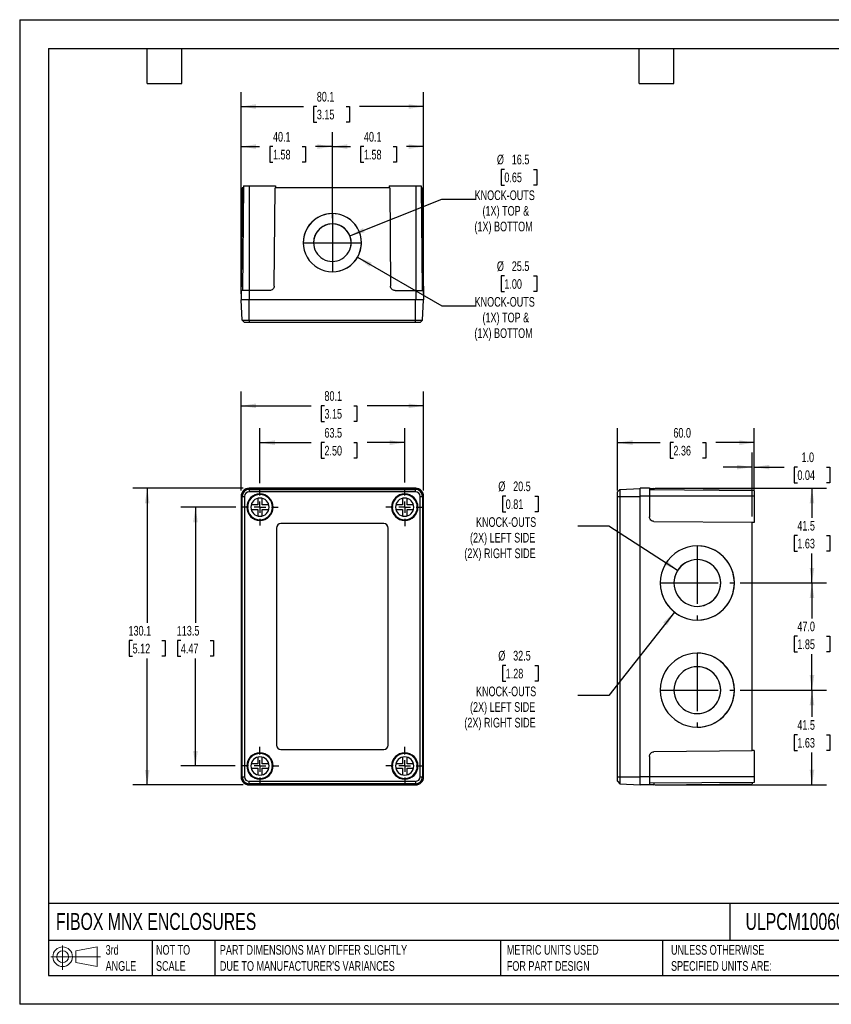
# Model space of a CAD drawing. Header units: millimetres. Extents: x 0 to 559, y 0 to 432.
# Tile 1 of 3: x 0 to 356, y 0 to 432. Entities that reach past the tile are written whole.
import ezdxf

# ---------------------------------------------------------------- set-up
doc = ezdxf.new("R2010")
doc.units = ezdxf.units.MM
doc.header["$LTSCALE"] = 2
doc.linetypes.add('CENTERX2', pattern=[20.32, 12.7, -2.54, 2.54, -2.54])
doc.layers.add('CENTER', color=40, linetype='CENTERX2')
doc.layers.add('DIMENSIONS', color=140, linetype='Continuous', lineweight=25)
doc.layers.add('TEXT', color=140, linetype='Continuous', lineweight=25)
doc.styles.add('SLDTEXTSTYLE0', font='TXT', dxfattribs={"width": 0.7})
doc.dimstyles.new('SLDDIMSTYLE0', dxfattribs={"dimtxt": 4.316016, "dimasz": 6.604, "dimexe": 0, "dimexo": 0.0625, "dimgap": 1.079004, "dimtad": 0, "dimtih": 1, "dimtoh": 1, "dimdec": 1, "dimrnd": 1e-09, "dimzin": 12, "dimdsep": 46, "dimtxsty": 'SLDTEXTSTYLE0', "dimsah": 1, "dimcen": 0.09, "dimadec": 0, "dimazin": 3, "dimtfac": 1, "dimtdec": 1, "dimtofl": 0, "dimtmove": 0, "dimatfit": 3, "dimfxl": 0, "dimfrac": 2, "dimtolj": 1, "dimtzin": 12, "dimarcsym": 0})
doc.dimstyles.new('SLDDIMSTYLE1', dxfattribs={"dimtxt": 4.316016, "dimasz": 6.604, "dimexe": 0, "dimexo": 0.0625, "dimgap": 1.079004, "dimtad": 0, "dimtih": 1, "dimtoh": 1, "dimdec": 1, "dimrnd": 1e-09, "dimzin": 4, "dimdsep": 46, "dimtxsty": 'SLDTEXTSTYLE0', "dimsah": 1, "dimcen": 0.09, "dimadec": 0, "dimazin": 1, "dimtfac": 1, "dimtdec": 1, "dimtofl": 0, "dimtmove": 0, "dimatfit": 3, "dimfxl": 0, "dimfrac": 2, "dimtolj": 1, "dimtzin": 12, "dimarcsym": 0})
doc.dimstyles.new('SLDDIMSTYLE2', dxfattribs={"dimtxt": 4.316016, "dimasz": 6.604, "dimexe": 0, "dimexo": 0.0625, "dimgap": 1.079004, "dimtad": 0, "dimtih": 1, "dimtoh": 1, "dimdec": 1, "dimrnd": 1e-09, "dimzin": 4, "dimdsep": 46, "dimtxsty": 'SLDTEXTSTYLE0', "dimsah": 1, "dimcen": 0.09, "dimadec": 0, "dimazin": 1, "dimtfac": 1, "dimtdec": 1, "dimtmove": 0, "dimatfit": 0, "dimfxl": 0, "dimfrac": 2, "dimtolj": 1, "dimtzin": 12, "dimarcsym": 0})
doc.dimstyles.new('SLDDIMSTYLE3', dxfattribs={"dimtxt": 4.316016, "dimasz": 6.604, "dimexe": 0, "dimexo": 0.0625, "dimgap": 1.079004, "dimtad": 0, "dimtih": 1, "dimtoh": 1, "dimdec": 1, "dimrnd": 1e-09, "dimzin": 12, "dimdsep": 46, "dimtxsty": 'SLDTEXTSTYLE0', "dimsah": 1, "dimcen": 0, "dimadec": 0, "dimazin": 3, "dimtfac": 1, "dimtdec": 1, "dimtofl": 0, "dimtmove": 0, "dimatfit": 3, "dimfxl": 0, "dimfrac": 2, "dimtolj": 1, "dimtzin": 12, "dimarcsym": 0})

# ---------------------------------------------------------------- blocks, each defined once
blk = doc.blocks.new('Block11')
at = {"color": 7, "linetype": 'Continuous', "lineweight": 18}
for p, q in [((5.18, 10.62), (5.18, 0)), ((10.96, 8.33), (20.35, 10.06)), ((20.35, 10.06), (20.35, 1.46)), ((0, 5.76), (21.75, 5.76)), ((10.96, 3.19), (10.96, 8.33)), ((10.96, 3.19), (20.35, 1.46))]:
    blk.add_line(p, q, dxfattribs=at)
for radius in [4.3, 2.57]:
    blk.add_circle((5.18, 5.76), radius, dxfattribs=at)
blk = doc.blocks.new('Block12')
at = {"color": 7, "linetype": 'Continuous'}
blk.add_blockref('Block11', (0, 0), dxfattribs=at)
blk = doc.blocks.new('_D')
at = {"layer": 'DIMENSIONS'}
for p, q in [((105.42, 228.6), (105.42, 252.67)), ((168.92, 228.9), (168.92, 252.67)), ((105.42, 246.32), (127.85, 246.32)), ((133.7, 246.32), (132.25, 246.32)), ((132.25, 246.32), (132.25, 239.46)), ((146.53, 246.32), (147.98, 246.32)), ((147.98, 246.32), (147.98, 239.46)), ((168.92, 246.32), (152.38, 246.32)), ((132.25, 239.46), (133.7, 239.46)), ((147.98, 239.46), (146.53, 239.46))]:
    blk.add_line(p, q, dxfattribs=at)
for points in [[(105.42, 246.32), (112.03, 245.31), (112.03, 247.34)], [(168.92, 246.32), (162.32, 247.34), (162.32, 245.31)]]:
    blk.add_solid(points, dxfattribs=at)
at = {"layer": 'DIMENSIONS', "char_height": 4.233, "attachment_point": 1, "style": 'SLDTEXTSTYLE0'}
for s, insert in [('63.5', (133.7, 252.75)), ('2.50', (133.7, 244.92))]:
    blk.add_mtext(s, dxfattribs=dict(at, insert=insert))
blk = doc.blocks.new('_D_1')
at = {"layer": 'DIMENSIONS'}
for p, q in [((94.84, 218.02), (70.77, 218.02)), ((77.12, 218.02), (77.12, 167.35)), ((70.71, 159.52), (69.26, 159.52)), ((69.26, 159.52), (69.26, 152.66)), ((83.54, 159.52), (84.98, 159.52)), ((84.98, 159.52), (84.98, 152.66)), ((69.26, 152.66), (70.71, 152.66)), ((77.12, 104.52), (77.12, 151.7)), ((84.98, 152.66), (83.54, 152.66)), ((94.54, 104.52), (70.77, 104.52))]:
    blk.add_line(p, q, dxfattribs=at)
for points in [[(77.12, 218.02), (76.11, 211.42), (78.14, 211.42)], [(77.12, 104.52), (78.14, 111.13), (76.11, 111.13)]]:
    blk.add_solid(points, dxfattribs=at)
at = {"layer": 'DIMENSIONS', "char_height": 4.233, "attachment_point": 1, "style": 'SLDTEXTSTYLE0'}
for s, insert in [('113.5', (68.91, 165.95)), ('4.47', (70.71, 158.12))]:
    blk.add_mtext(s, dxfattribs=dict(at, insert=insert))
blk = doc.blocks.new('_D_2')
at = {"layer": 'DIMENSIONS'}
for p, q in [((97.12, 225.36), (97.12, 268.81)), ((177.22, 225.36), (177.22, 268.81)), ((97.12, 262.46), (127.85, 262.46)), ((133.7, 262.46), (132.25, 262.46)), ((132.25, 262.46), (132.25, 255.6)), ((146.53, 262.46), (147.98, 262.46)), ((147.98, 262.46), (147.98, 255.6)), ((177.22, 262.46), (152.38, 262.46)), ((132.25, 255.6), (133.7, 255.6)), ((147.98, 255.6), (146.53, 255.6))]:
    blk.add_line(p, q, dxfattribs=at)
for points in [[(97.12, 262.46), (103.73, 261.45), (103.73, 263.48)], [(177.22, 262.46), (170.62, 263.48), (170.62, 261.45)]]:
    blk.add_solid(points, dxfattribs=at)
at = {"layer": 'DIMENSIONS', "char_height": 4.233, "attachment_point": 1, "style": 'SLDTEXTSTYLE0'}
for s, insert in [('80.1', (133.7, 268.89)), ('3.15', (133.7, 261.06))]:
    blk.add_mtext(s, dxfattribs=dict(at, insert=insert))
blk = doc.blocks.new('_D_3')
at = {"layer": 'DIMENSIONS'}
for p, q in [((98.08, 226.32), (49.61, 226.32)), ((55.96, 226.32), (55.96, 167.35)), ((49.54, 159.52), (48.09, 159.52)), ((48.09, 159.52), (48.09, 152.66)), ((62.37, 159.52), (63.82, 159.52)), ((63.82, 159.52), (63.82, 152.66)), ((48.09, 152.66), (49.54, 152.66)), ((55.96, 96.22), (55.96, 151.7)), ((63.82, 152.66), (62.37, 152.66)), ((98.08, 96.22), (49.61, 96.22))]:
    blk.add_line(p, q, dxfattribs=at)
for points in [[(55.96, 226.32), (54.94, 219.72), (56.97, 219.72)], [(55.96, 96.22), (56.97, 102.83), (54.94, 102.83)]]:
    blk.add_solid(points, dxfattribs=at)
at = {"layer": 'DIMENSIONS', "char_height": 4.233, "attachment_point": 1, "style": 'SLDTEXTSTYLE0'}
for s, insert in [('130.1', (47.75, 165.95)), ('5.12', (49.54, 158.12))]:
    blk.add_mtext(s, dxfattribs=dict(at, insert=insert))
blk = doc.blocks.new('SW_CENTERMARKSYMBOL_0')
at = {"layer": 'CENTER', "color": 0}
for p, q in [((0, 5.08), (0, 8.04)), ((-5.08, 0), (-8.04, 0)), ((0, 0), (-2.54, 0)), ((0, 0), (0, 2.54)), ((0, 0), (0, -2.54)), ((0, 0), (2.54, 0)), ((5.08, 0), (8.04, 0)), ((0, -5.08), (0, -8.04))]:
    blk.add_line(p, q, dxfattribs=at)
blk = doc.blocks.new('SW_CENTERMARKSYMBOL_1')
at = {"layer": 'CENTER', "color": 0}
for p, q in [((0, 5.08), (0, 8.34)), ((-5.08, 0), (-8.34, 0)), ((0, 0), (-2.54, 0)), ((0, 0), (0, 2.54)), ((0, 0), (0, -2.54)), ((0, 0), (2.54, 0)), ((5.08, 0), (8.34, 0)), ((0, -5.08), (0, -8.34))]:
    blk.add_line(p, q, dxfattribs=at)
blk = doc.blocks.new('SW_CENTERMARKSYMBOL_2')
at = {"layer": 'CENTER', "color": 0}
for p, q in [((0, 5.08), (0, 8.34)), ((-5.08, 0), (-8.34, 0)), ((0, 0), (-2.54, 0)), ((0, 0), (0, 2.54)), ((0, 0), (0, -2.54)), ((0, 0), (2.54, 0)), ((5.08, 0), (8.34, 0)), ((0, -5.08), (0, -8.34))]:
    blk.add_line(p, q, dxfattribs=at)
blk = doc.blocks.new('SW_CENTERMARKSYMBOL_3')
at = {"layer": 'CENTER', "color": 0}
for p, q in [((0, 5.08), (0, 8.34)), ((-5.08, 0), (-8.34, 0)), ((0, 0), (-2.54, 0)), ((0, 0), (0, 2.54)), ((0, 0), (0, -2.54)), ((0, 0), (2.54, 0)), ((5.08, 0), (8.34, 0)), ((0, -5.08), (0, -8.34))]:
    blk.add_line(p, q, dxfattribs=at)
blk = doc.blocks.new('_D_4')
at = {"layer": 'DIMENSIONS'}
for p, q in [((278.81, 226.29), (353.93, 226.29)), ((347.58, 226.29), (347.58, 213.41)), ((341.16, 205.58), (339.72, 205.58)), ((339.72, 205.58), (339.72, 198.72)), ((353.99, 205.58), (355.44, 205.58)), ((355.44, 205.58), (355.44, 198.72)), ((339.72, 198.72), (341.16, 198.72)), ((355.44, 198.72), (353.99, 198.72)), ((347.58, 184.77), (347.58, 197.76)), ((316.07, 184.77), (353.93, 184.77))]:
    blk.add_line(p, q, dxfattribs=at)
for points in [[(347.58, 226.29), (346.56, 219.68), (348.59, 219.68)], [(347.58, 184.77), (348.59, 191.38), (346.56, 191.38)]]:
    blk.add_solid(points, dxfattribs=at)
at = {"layer": 'DIMENSIONS', "char_height": 4.233, "attachment_point": 1, "style": 'SLDTEXTSTYLE0'}
for s, insert in [('41.5', (341.16, 212.01)), ('1.63', (341.16, 204.18))]:
    blk.add_mtext(s, dxfattribs=dict(at, insert=insert))
blk = doc.blocks.new('_D_5')
at = {"layer": 'DIMENSIONS'}
for p, q in [((316.07, 184.77), (353.93, 184.77)), ((347.58, 184.77), (347.58, 169.25)), ((341.16, 161.42), (339.72, 161.42)), ((339.72, 161.42), (339.72, 154.56)), ((353.99, 161.42), (355.44, 161.42)), ((355.44, 161.42), (355.44, 154.56)), ((339.72, 154.56), (341.16, 154.56)), ((347.58, 137.77), (347.58, 153.59)), ((355.44, 154.56), (353.99, 154.56)), ((316.07, 137.77), (353.93, 137.77))]:
    blk.add_line(p, q, dxfattribs=at)
for points in [[(347.58, 184.77), (346.56, 178.17), (348.59, 178.17)], [(347.58, 137.77), (348.59, 144.38), (346.56, 144.38)]]:
    blk.add_solid(points, dxfattribs=at)
at = {"layer": 'DIMENSIONS', "char_height": 4.233, "attachment_point": 1, "style": 'SLDTEXTSTYLE0'}
for s, insert in [('47.0', (341.16, 167.84)), ('1.85', (341.16, 160.02))]:
    blk.add_mtext(s, dxfattribs=dict(at, insert=insert))
blk = doc.blocks.new('_D_6')
at = {"layer": 'DIMENSIONS'}
for p, q in [((316.07, 137.77), (353.93, 137.77)), ((347.58, 137.77), (347.58, 126.04)), ((341.16, 118.21), (339.72, 118.21)), ((339.72, 118.21), (339.72, 111.35)), ((353.99, 118.21), (355.44, 118.21)), ((355.44, 118.21), (355.44, 111.35)), ((339.72, 111.35), (341.16, 111.35)), ((347.58, 96.26), (347.58, 110.39)), ((355.44, 111.35), (353.99, 111.35)), ((278.81, 96.26), (353.93, 96.26))]:
    blk.add_line(p, q, dxfattribs=at)
for points in [[(347.58, 137.77), (346.56, 131.17), (348.59, 131.17)], [(347.58, 96.26), (348.59, 102.86), (346.56, 102.86)]]:
    blk.add_solid(points, dxfattribs=at)
at = {"layer": 'DIMENSIONS', "char_height": 4.233, "attachment_point": 1, "style": 'SLDTEXTSTYLE0'}
for s, insert in [('41.5', (341.16, 124.63)), ('1.63', (341.16, 116.81))]:
    blk.add_mtext(s, dxfattribs=dict(at, insert=insert))
blk = doc.blocks.new('_D_7')
at = {"layer": 'DIMENSIONS'}
for p, q in [((262.27, 225.31), (262.27, 252.67)), ((322.27, 225.36), (322.27, 252.67)), ((262.27, 246.32), (280.93, 246.32)), ((286.78, 246.32), (285.33, 246.32)), ((285.33, 246.32), (285.33, 239.46)), ((299.6, 246.32), (301.05, 246.32)), ((301.05, 246.32), (301.05, 239.46)), ((322.27, 246.32), (305.45, 246.32)), ((285.33, 239.46), (286.78, 239.46)), ((301.05, 239.46), (299.6, 239.46))]:
    blk.add_line(p, q, dxfattribs=at)
for points in [[(262.27, 246.32), (268.87, 245.31), (268.87, 247.34)], [(322.27, 246.32), (315.66, 247.34), (315.66, 245.31)]]:
    blk.add_solid(points, dxfattribs=at)
at = {"layer": 'DIMENSIONS', "char_height": 4.233, "attachment_point": 1, "style": 'SLDTEXTSTYLE0'}
for s, insert in [('60.0', (286.78, 252.75)), ('2.36', (286.78, 244.92))]:
    blk.add_mtext(s, dxfattribs=dict(at, insert=insert))
blk = doc.blocks.new('_D_8')
at = {"layer": 'DIMENSIONS'}
for p, q in [((321.27, 213.97), (321.27, 241.94)), ((322.27, 225.36), (322.27, 241.94)), ((321.27, 235.59), (308.57, 235.59)), ((322.27, 235.59), (335.33, 235.59)), ((341.18, 235.59), (339.73, 235.59)), ((339.73, 235.59), (339.73, 228.73)), ((354.01, 235.59), (355.46, 235.59)), ((355.46, 235.59), (355.46, 228.73)), ((339.73, 228.73), (341.18, 228.73)), ((355.46, 228.73), (354.01, 228.73))]:
    blk.add_line(p, q, dxfattribs=at)
for points in [[(321.27, 235.59), (314.66, 236.6), (314.66, 234.57)], [(322.27, 235.59), (328.87, 234.57), (328.87, 236.6)]]:
    blk.add_solid(points, dxfattribs=at)
at = {"layer": 'DIMENSIONS', "char_height": 4.233, "attachment_point": 1, "style": 'SLDTEXTSTYLE0'}
for s, insert in [('1.0', (342.98, 242.01)), ('0.04', (341.18, 234.18))]:
    blk.add_mtext(s, dxfattribs=dict(at, insert=insert))
blk = doc.blocks.new('_D_9')
at = {"layer": 'DIMENSIONS'}
for p, q in [((213.22, 222.85), (211.77, 222.85)), ((211.77, 222.85), (211.77, 215.99)), ((226.05, 222.85), (227.5, 222.85)), ((227.5, 222.85), (227.5, 215.99)), ((211.77, 215.99), (213.22, 215.99)), ((227.5, 215.99), (226.05, 215.99)), ((258.48, 209.72), (244.88, 209.72)), ((288.65, 190.32), (258.48, 209.72))]:
    blk.add_line(p, q, dxfattribs=at)
blk.add_arc((297.27, 184.77), 10.25, 115.4708, 166.0817, dxfattribs=at)
blk.add_solid([(288.65, 190.32), (283.65, 194.74), (282.55, 193.03)], dxfattribs=at)
at = {"layer": 'DIMENSIONS', "attachment_point": 1, "style": 'SLDTEXTSTYLE0'}
for s, insert, char_height in [('%%c', (209.96, 229.28), 4.233), ('20.5', (216.48, 229.28), 4.233), ('0.81', (213.22, 221.45), 4.233), ('KNOCK-OUTS', (200.18, 213.62), 4.233), ('(2X) LEFT SIDE', (197.56, 206.76), 4.2333), ('(2X) RIGHT SIDE', (195.08, 199.9), 4.2333)]:
    blk.add_mtext(s, dxfattribs=dict(at, insert=insert, char_height=char_height))
blk = doc.blocks.new('_D_10')
at = {"layer": 'DIMENSIONS'}
for p, q in [((287.23, 172), (258.48, 135.46)), ((213.22, 148.58), (211.77, 148.58)), ((211.77, 148.58), (211.77, 141.72)), ((226.05, 148.58), (227.5, 148.58)), ((227.5, 148.58), (227.5, 141.72)), ((211.77, 141.72), (213.22, 141.72)), ((227.5, 141.72), (226.05, 141.72)), ((258.48, 135.46), (244.88, 135.46))]:
    blk.add_line(p, q, dxfattribs=at)
blk.add_arc((297.28, 184.77), 16.25, 188.8842, 253.1525, dxfattribs=at)
blk.add_solid([(287.23, 172), (282.35, 167.44), (283.94, 166.18)], dxfattribs=at)
at = {"layer": 'DIMENSIONS', "attachment_point": 1, "style": 'SLDTEXTSTYLE0'}
for s, insert, char_height in [('%%c', (209.96, 155.01), 4.233), ('32.5', (216.48, 155.01), 4.233), ('1.28', (213.22, 147.18), 4.233), ('KNOCK-OUTS', (200.18, 139.36), 4.233), ('(2X) LEFT SIDE', (197.56, 132.5), 4.2333), ('(2X) RIGHT SIDE', (195.08, 125.64), 4.2333)]:
    blk.add_mtext(s, dxfattribs=dict(at, insert=insert, char_height=char_height))
blk = doc.blocks.new('_D_13')
at = {"layer": 'DIMENSIONS'}
for p, q in [((137.17, 349.31), (137.17, 382.5)), ((177.22, 311.55), (177.22, 382.5)), ((137.17, 376.15), (145.17, 376.15)), ((151.02, 376.15), (149.57, 376.15)), ((149.57, 376.15), (149.57, 369.29)), ((163.84, 376.15), (165.29, 376.15)), ((165.29, 376.15), (165.29, 369.29)), ((177.22, 376.15), (169.69, 376.15)), ((149.57, 369.29), (151.02, 369.29)), ((165.29, 369.29), (163.84, 369.29))]:
    blk.add_line(p, q, dxfattribs=at)
for points in [[(137.17, 376.15), (143.78, 375.13), (143.78, 377.17)], [(177.22, 376.15), (170.62, 377.17), (170.62, 375.13)]]:
    blk.add_solid(points, dxfattribs=at)
at = {"layer": 'DIMENSIONS', "char_height": 4.233, "attachment_point": 1, "style": 'SLDTEXTSTYLE0'}
for s, insert in [('40.1', (151.02, 382.57)), ('1.58', (151.02, 374.75))]:
    blk.add_mtext(s, dxfattribs=dict(at, insert=insert))
blk = doc.blocks.new('_D_14')
at = {"layer": 'DIMENSIONS'}
for p, q in [((97.12, 311.55), (97.12, 382.5)), ((137.17, 344.81), (137.17, 382.5)), ((97.12, 376.15), (105.27, 376.15)), ((111.12, 376.15), (109.67, 376.15)), ((109.67, 376.15), (109.67, 369.29)), ((123.95, 376.15), (125.4, 376.15)), ((125.4, 376.15), (125.4, 369.29)), ((137.17, 376.15), (129.8, 376.15)), ((109.67, 369.29), (111.12, 369.29)), ((125.4, 369.29), (123.95, 369.29))]:
    blk.add_line(p, q, dxfattribs=at)
for points in [[(97.12, 376.15), (103.73, 375.13), (103.73, 377.17)], [(137.17, 376.15), (130.57, 377.17), (130.57, 375.13)]]:
    blk.add_solid(points, dxfattribs=at)
at = {"layer": 'DIMENSIONS', "char_height": 4.233, "attachment_point": 1, "style": 'SLDTEXTSTYLE0'}
for s, insert in [('40.1', (111.12, 382.57)), ('1.58', (111.12, 374.75))]:
    blk.add_mtext(s, dxfattribs=dict(at, insert=insert))
blk = doc.blocks.new('_D_15')
at = {"layer": 'DIMENSIONS'}
for p, q in [((97.12, 311.55), (97.12, 400.07)), ((177.22, 311.55), (177.22, 400.07)), ((97.12, 393.72), (124.5, 393.72)), ((130.35, 393.72), (128.9, 393.72)), ((128.9, 393.72), (128.9, 386.86)), ((143.17, 393.72), (144.62, 393.72)), ((144.62, 393.72), (144.62, 386.86)), ((177.22, 393.72), (149.02, 393.72)), ((128.9, 386.86), (130.35, 386.86)), ((144.62, 386.86), (143.17, 386.86))]:
    blk.add_line(p, q, dxfattribs=at)
for points in [[(97.12, 393.72), (103.73, 392.7), (103.73, 394.74)], [(177.22, 393.72), (170.62, 394.74), (170.62, 392.7)]]:
    blk.add_solid(points, dxfattribs=at)
at = {"layer": 'DIMENSIONS', "char_height": 4.233, "attachment_point": 1, "style": 'SLDTEXTSTYLE0'}
for s, insert in [('80.1', (130.35, 400.14)), ('3.15', (130.35, 392.32))]:
    blk.add_mtext(s, dxfattribs=dict(at, insert=insert))
blk = doc.blocks.new('_D_16')
at = {"layer": 'DIMENSIONS'}
for p, q in [((212.62, 366.17), (211.17, 366.17)), ((211.17, 366.17), (211.17, 359.31)), ((225.44, 366.17), (226.89, 366.17)), ((226.89, 366.17), (226.89, 359.31)), ((211.17, 359.31), (212.62, 359.31)), ((226.89, 359.31), (225.44, 359.31)), ((144.84, 337.06), (185.22, 353.04)), ((185.22, 353.04), (199.87, 353.04))]:
    blk.add_line(p, q, dxfattribs=at)
blk.add_arc((137.17, 334.02), 8.25, 344.0132, 72.8869, dxfattribs=at)
blk.add_solid([(144.84, 337.06), (151.36, 338.54), (150.61, 340.43)], dxfattribs=at)
at = {"layer": 'DIMENSIONS', "attachment_point": 1, "style": 'SLDTEXTSTYLE0'}
for s, insert, char_height in [('%%c', (209.36, 372.59), 4.233), ('16.5', (215.88, 372.59), 4.233), ('0.65', (212.62, 364.77), 4.233), ('KNOCK-OUTS', (199.57, 356.94), 4.233), ('(1X) TOP &', (203.04, 350.08), 4.233), ('(1X) BOTTOM', (199.51, 343.22), 4.2333)]:
    blk.add_mtext(s, dxfattribs=dict(at, insert=insert, char_height=char_height))
blk = doc.blocks.new('_D_17')
at = {"layer": 'DIMENSIONS'}
for p, q in [((148.21, 327.65), (185.22, 306.28)), ((212.62, 319.41), (211.17, 319.41)), ((211.17, 319.41), (211.17, 312.55)), ((225.44, 319.41), (226.89, 319.41)), ((226.89, 319.41), (226.89, 312.55)), ((211.17, 312.55), (212.62, 312.55)), ((226.89, 312.55), (225.44, 312.55)), ((185.22, 306.28), (199.87, 306.28))]:
    blk.add_line(p, q, dxfattribs=at)
blk.add_arc((137.17, 334.02), 12.75, 281.2671, 356.476, dxfattribs=at)
blk.add_solid([(148.21, 327.65), (153.43, 323.46), (154.44, 325.22)], dxfattribs=at)
at = {"layer": 'DIMENSIONS', "attachment_point": 1, "style": 'SLDTEXTSTYLE0'}
for s, insert, char_height in [('%%c', (209.36, 325.83), 4.233), ('25.5', (215.88, 325.83), 4.233), ('1.00', (212.62, 318.01), 4.233), ('KNOCK-OUTS', (199.57, 310.18), 4.233), ('(1X) TOP &', (203.04, 303.32), 4.233), ('(1X) BOTTOM', (199.51, 296.46), 4.2333)]:
    blk.add_mtext(s, dxfattribs=dict(at, insert=insert, char_height=char_height))

msp = doc.modelspace()

# ---------------------------------------------------------------- linework, layer by layer
at = {"color": 7, "linetype": 'Continuous'}
for p, q in [((0, 431.81), (0, 0.01)), ((0, 431.81), (558.8, 431.81)), ((558.8, 0.01), (0, 0.01))]:
    msp.add_line(p, q, dxfattribs=at)
for p, q in [((98.22, 359.01), (97.82, 313.01)), ((98.22, 359.01), (100.62, 359.01)), ((100.62, 359.01), (100.62, 313.01)), ((100.62, 359.01), (112.21, 359.01)), ((112.21, 359.01), (112.22, 358.01)), ((162.14, 359.01), (162.13, 358.01)), ((162.14, 359.01), (173.72, 359.01)), ((173.72, 359.01), (173.72, 313.01)), ((173.72, 359.01), (176.12, 359.01)), ((176.12, 359.01), (176.52, 313.01)), ((97.55, 358.01), (97.17, 315)), ((98.22, 358.01), (97.55, 358.01)), ((111.64, 315), (112.02, 358.01)), ((162.33, 358.01), (112.02, 358.01)), ((162.33, 358.01), (162.71, 315)), ((176.13, 358.01), (176.79, 358.01)), ((177.17, 315), (176.79, 358.01)), ((137.17, 346.77), (137.17, 346.77)), ((137.17, 342.27), (137.17, 342.27)), ((97.16, 313.01), (97.12, 309.01)), ((100.62, 313.01), (97.16, 313.01)), ((97.17, 315), (97.84, 315)), ((100.62, 313.01), (100.62, 309.01)), ((109.64, 313.01), (100.62, 313.01)), ((164.71, 313.01), (173.72, 313.01)), ((173.72, 313.01), (173.72, 309.01)), ((173.72, 313.01), (177.19, 313.01)), ((176.51, 315), (177.17, 315)), ((177.19, 313.01), (177.22, 309.01)), ((100.62, 309.01), (97.12, 309.01)), ((97.64, 300.07), (97.17, 309.01)), ((173.72, 309.01), (100.62, 309.01)), ((100.67, 300.07), (100.67, 309.01)), ((173.67, 300.07), (173.67, 309.01)), ((177.22, 309.01), (173.72, 309.01)), ((176.7, 300.07), (177.17, 309.01)), ((97.64, 300.07), (100.67, 300.07)), ((97.64, 300.07), (98.7, 299.01)), ((100.67, 299.01), (98.7, 299.01)), ((100.67, 300.07), (173.67, 300.07)), ((100.67, 300.07), (100.67, 299.01)), ((173.67, 299.01), (100.67, 299.01)), ((173.67, 300.07), (176.7, 300.07)), ((173.67, 299.01), (173.67, 300.07)), ((175.65, 299.01), (173.67, 299.01)), ((175.65, 299.01), (176.7, 300.07)), ((173.72, 226.32), (100.62, 226.32)), ((173.67, 226.27), (100.67, 226.27)), ((100.67, 225.8), (100.67, 226.27)), ((100.67, 225.8), (100.67, 224.75)), ((100.67, 225.8), (173.67, 225.8)), ((173.67, 224.75), (100.67, 224.75)), ((173.67, 225.8), (173.67, 226.27)), ((173.67, 224.75), (173.67, 225.8)), ((262.27, 224.75), (263.32, 225.8)), ((262.27, 222.77), (262.27, 224.75)), ((263.32, 225.8), (272.27, 226.27)), ((263.32, 225.8), (263.32, 222.77)), ((272.27, 222.82), (272.27, 226.32)), ((276.27, 226.29), (272.27, 226.32)), ((276.27, 226.29), (276.27, 222.82)), ((322.27, 225.22), (276.27, 225.62)), ((278.25, 226.27), (278.25, 225.6)), ((321.27, 225.89), (278.25, 226.27)), ((321.27, 225.23), (321.27, 225.89)), ((322.27, 225.22), (322.27, 222.82)), ((97.12, 222.82), (97.12, 99.72)), ((97.64, 222.77), (97.17, 222.77)), ((97.17, 222.77), (97.17, 99.77)), ((97.64, 222.77), (98.7, 222.77)), ((97.64, 99.77), (97.64, 222.77)), ((98.7, 222.77), (98.7, 99.77)), ((104.42, 221.89), (104.42, 219.02)), ((106.42, 219.02), (106.42, 221.89)), ((167.92, 221.89), (167.92, 219.02)), ((169.92, 219.02), (169.92, 221.89)), ((175.65, 222.77), (176.7, 222.77)), ((175.65, 99.77), (175.65, 222.77)), ((176.7, 222.77), (176.7, 99.77)), ((176.7, 222.77), (177.17, 222.77)), ((177.17, 99.77), (177.17, 222.77)), ((177.22, 99.72), (177.22, 222.82)), ((262.27, 99.77), (262.27, 222.77)), ((262.27, 222.77), (263.32, 222.77)), ((263.32, 222.77), (272.27, 222.77)), ((263.32, 222.77), (263.32, 99.77)), ((272.27, 99.72), (272.27, 222.82)), ((276.27, 222.82), (272.27, 222.82)), ((276.27, 222.82), (276.27, 213.8)), ((322.27, 222.82), (276.27, 222.82)), ((322.27, 222.82), (322.27, 211.24)), ((104.42, 219.02), (101.55, 219.02)), ((101.55, 217.02), (104.42, 217.02)), ((104.42, 217.02), (104.42, 214.15)), ((109.3, 219.02), (106.42, 219.02)), ((106.42, 217.02), (109.3, 217.02)), ((106.42, 214.15), (106.42, 217.02)), ((167.92, 219.02), (165.05, 219.02)), ((165.05, 217.02), (167.92, 217.02)), ((167.92, 217.02), (167.92, 214.15)), ((172.8, 219.02), (169.92, 219.02)), ((169.92, 214.15), (169.92, 217.02)), ((169.92, 217.02), (172.8, 217.02)), ((278.25, 211.8), (321.27, 211.43)), ((112.62, 208.82), (112.62, 113.72)), ((159.72, 210.82), (114.62, 210.82)), ((161.72, 113.72), (161.72, 208.82)), ((321.27, 111.11), (321.27, 211.43)), ((322.27, 211.24), (321.27, 211.23)), ((307.52, 184.77), (307.52, 184.77)), ((313.52, 184.77), (313.53, 184.77)), ((307.52, 137.77), (307.52, 137.77)), ((313.52, 137.77), (313.53, 137.77)), ((104.42, 108.39), (104.42, 105.52)), ((106.42, 105.52), (106.42, 108.39)), ((114.62, 111.72), (159.72, 111.72)), ((167.92, 108.39), (167.92, 105.52)), ((169.92, 105.52), (169.92, 108.39)), ((276.27, 108.74), (276.27, 99.72)), ((321.27, 111.11), (278.25, 110.74)), ((322.27, 111.31), (321.27, 111.31)), ((322.27, 111.31), (322.27, 99.72)), ((104.42, 105.52), (101.55, 105.52)), ((109.3, 105.52), (106.42, 105.52)), ((167.92, 105.52), (165.05, 105.52)), ((172.8, 105.52), (169.92, 105.52)), ((97.64, 99.77), (97.17, 99.77)), ((97.64, 99.77), (98.7, 99.77)), ((101.55, 103.52), (104.42, 103.52)), ((104.42, 103.52), (104.42, 100.65)), ((106.42, 103.52), (109.3, 103.52)), ((106.42, 100.65), (106.42, 103.52)), ((165.05, 103.52), (167.92, 103.52)), ((167.92, 103.52), (167.92, 100.65)), ((169.92, 100.65), (169.92, 103.52)), ((169.92, 103.52), (172.8, 103.52)), ((175.65, 99.77), (176.7, 99.77)), ((176.7, 99.77), (177.17, 99.77)), ((262.27, 97.8), (262.27, 99.77)), ((262.27, 99.77), (263.32, 99.77)), ((263.32, 99.77), (263.32, 96.74)), ((263.32, 99.77), (272.27, 99.77)), ((276.27, 99.72), (272.27, 99.72)), ((272.27, 96.22), (272.27, 99.72)), ((276.27, 99.72), (276.27, 96.26)), ((322.27, 99.72), (276.27, 99.72)), ((322.27, 99.72), (322.27, 97.32)), ((100.62, 96.22), (173.72, 96.22)), ((100.67, 97.8), (173.67, 97.8)), ((100.67, 96.74), (100.67, 97.8)), ((173.67, 96.74), (100.67, 96.74)), ((100.67, 96.74), (100.67, 96.27)), ((100.67, 96.27), (173.67, 96.27)), ((173.67, 97.8), (173.67, 96.74)), ((173.67, 96.74), (173.67, 96.27)), ((262.27, 97.8), (263.32, 96.74)), ((263.32, 96.74), (272.27, 96.27)), ((276.27, 96.26), (272.27, 96.22)), ((322.27, 97.32), (276.27, 96.92)), ((278.25, 96.94), (278.25, 96.27)), ((278.25, 96.27), (321.27, 96.65)), ((321.27, 97.31), (321.27, 96.65))]:
    msp.add_line(p, q)
for centre, radius, start, end in [((137.17, 334.02), 12.75, 89.9983, 270.0017), ((137.17, 334.02), 12.75, 89.9989, 179.9989), ((137.17, 334.02), 12.75, 269.9983, 90.0017), ((137.17, 334.02), 12.75, 0.001, 90.0011), ((137.17, 334.02), 8.25, 89.9983, 270.0017), ((137.17, 334.02), 8.25, 89.9989, 179.9989), ((137.17, 334.02), 8.25, 269.9983, 90.0017), ((137.17, 334.02), 8.25, 0.0011, 90.0011), ((100.62, 222.82), 3.5, 90, 180), ((100.67, 222.77), 3.5, 90, 180), ((100.67, 222.77), 3.03, 90, 180), ((100.67, 222.77), 1.98, 90, 180), ((173.67, 222.77), 3.5, 0, 90), ((173.67, 222.77), 3.03, 0, 90), ((173.67, 222.77), 1.98, 0, 90), ((173.72, 222.82), 3.5, 0, 90), ((105.42, 218.02), 5.8, 90, 270), ((105.42, 218.02), 5.5, 90, 270), ((105.42, 218.02), 4, 90, 270), ((105.42, 218.02), 5.8, 270, 90), ((105.42, 218.02), 5.5, 270, 90), ((105.42, 218.02), 4, 270, 90), ((168.92, 218.02), 5.8, 90, 270), ((168.92, 218.02), 5.5, 90, 270), ((168.92, 218.02), 4, 90, 270), ((168.92, 218.02), 5.8, 270, 90), ((168.92, 218.02), 5.5, 270, 90), ((168.92, 218.02), 4, 270, 90), ((114.62, 208.82), 2, 90, 180), ((159.72, 208.82), 2, 0, 90), ((297.28, 184.77), 16.25, 359.9983, 180.0017), ((297.27, 184.77), 16.25, 359.9989, 89.9989), ((297.27, 184.77), 10.25, 359.9983, 180.0017), ((297.27, 184.77), 10.25, 359.999, 89.9988), ((297.28, 184.77), 16.25, 179.9983, 0.0017), ((297.27, 184.77), 10.25, 179.9983, 0.0017), ((297.27, 184.77), 16.25, 270.001, 0.0012), ((297.27, 184.77), 10.25, 270.001, 0.0012), ((297.28, 137.77), 16.25, 359.9983, 180.0017), ((297.27, 137.77), 16.25, 359.9989, 89.9989), ((297.27, 137.77), 10.25, 359.9983, 180.0017), ((297.27, 137.77), 10.25, 359.999, 89.9988), ((297.28, 137.77), 16.25, 179.9983, 0.0017), ((297.27, 137.77), 10.25, 179.9983, 0.0017), ((297.27, 137.77), 16.25, 270.001, 0.0012), ((297.27, 137.77), 10.25, 270.001, 0.0012), ((114.62, 113.72), 2, 180, 270), ((159.72, 113.72), 2, 270, 0), ((105.42, 104.52), 5.8, 90, 270), ((105.42, 104.52), 5.5, 90, 270), ((105.42, 104.52), 4, 90, 270), ((105.42, 104.52), 5.8, 270, 90), ((105.42, 104.52), 5.5, 270, 90), ((105.42, 104.52), 4, 270, 90), ((168.92, 104.52), 5.8, 90, 270), ((168.92, 104.52), 5.5, 90, 270), ((168.92, 104.52), 4, 90, 270), ((168.92, 104.52), 5.8, 270, 90), ((168.92, 104.52), 5.5, 270, 90), ((168.92, 104.52), 4, 270, 90), ((100.62, 99.72), 3.5, 180, 270), ((100.67, 99.77), 3.5, 180, 270), ((100.67, 99.77), 3.03, 180, 270), ((100.67, 99.77), 1.98, 180, 270), ((173.67, 99.77), 1.98, 270, 0), ((173.67, 99.77), 3.03, 270, 0), ((173.67, 99.77), 3.5, 270, 0), ((173.72, 99.72), 3.5, 270, 0)]:
    msp.add_arc(centre, radius, start, end)
for points in [[(97.16, 313.01), (97.16, 313.01), (97.16, 313.06), (97.16, 313.25), (97.16, 313.4), (97.16, 313.79), (97.17, 314.02), (97.17, 314.51), (97.17, 314.76), (97.17, 315)], [(111.64, 315), (111.64, 314.76), (111.59, 314.51), (111.4, 314.02), (111.24, 313.79), (110.85, 313.4), (110.62, 313.25), (110.13, 313.06), (109.87, 313.01), (109.64, 313.01)], [(164.71, 313.01), (164.47, 313.01), (164.22, 313.06), (163.73, 313.25), (163.49, 313.4), (163.1, 313.79), (162.95, 314.02), (162.75, 314.51), (162.71, 314.76), (162.71, 315)], [(177.17, 315), (177.17, 314.76), (177.17, 314.51), (177.18, 314.02), (177.18, 313.79), (177.18, 313.4), (177.19, 313.25), (177.19, 313.06), (177.19, 313.01), (177.19, 313.01)], [(276.27, 226.29), (276.27, 226.29), (276.31, 226.29), (276.5, 226.28), (276.66, 226.28), (277.04, 226.28), (277.28, 226.28), (277.76, 226.27), (278.02, 226.27), (278.25, 226.27)], [(278.25, 211.8), (278.02, 211.81), (277.76, 211.85), (277.28, 212.05), (277.04, 212.2), (276.66, 212.59), (276.5, 212.83), (276.31, 213.32), (276.27, 213.57), (276.27, 213.8)], [(276.27, 108.74), (276.27, 108.97), (276.31, 109.23), (276.5, 109.72), (276.66, 109.95), (277.04, 110.34), (277.28, 110.5), (277.76, 110.69), (278.02, 110.74), (278.25, 110.74)], [(278.25, 96.27), (278.02, 96.27), (277.76, 96.27), (277.28, 96.27), (277.04, 96.26), (276.66, 96.26), (276.5, 96.26), (276.31, 96.26), (276.27, 96.26), (276.27, 96.26)]]:
    msp.add_open_spline(points, degree=3, knots=[0, 0, 0, 0, 0.25, 0.25, 0.5, 0.5, 0.75, 0.75, 1, 1, 1, 1])
at = {"layer": 'CENTER'}
for p, q in [((137.17, 346.77), (137.17, 321.27)), ((124.42, 334.02), (149.92, 334.02)), ((297.28, 201.02), (297.28, 168.52)), ((281.03, 184.77), (313.53, 184.77)), ((297.28, 154.02), (297.28, 121.52)), ((281.03, 137.77), (313.53, 137.77))]:
    msp.add_line(p, q, dxfattribs=at)
at = {"layer": 'TEXT'}
for p, q in [((12.7, 419.1), (546.1, 419.1)), ((12.7, 419.1), (12.7, 12.7)), ((55.88, 403.86), (55.88, 419.1)), ((71.12, 403.86), (71.12, 419.1)), ((271.78, 403.86), (271.78, 419.1)), ((287.02, 403.86), (287.02, 419.1)), ((55.88, 403.86), (71.12, 403.86)), ((271.78, 403.86), (287.02, 403.86)), ((546.1, 44.25), (12.7, 44.25)), ((311.52, 44.25), (311.52, 27.94)), ((546.1, 27.94), (12.7, 27.94)), ((58.09, 27.94), (58.09, 12.7)), ((85.67, 27.94), (85.67, 12.7)), ((210.97, 27.94), (210.97, 12.7)), ((282, 27.94), (282, 12.7)), ((12.7, 12.7), (546.1, 12.7))]:
    msp.add_line(p, q, dxfattribs=at)

# ---------------------------------------------------------------- block references
at = {"layer": 'CENTER'}
for name, p in [('SW_CENTERMARKSYMBOL_0', (105.42, 218.02)), ('SW_CENTERMARKSYMBOL_1', (168.92, 218.02)), ('SW_CENTERMARKSYMBOL_2', (105.42, 104.52)), ('SW_CENTERMARKSYMBOL_3', (168.92, 104.52))]:
    msp.add_blockref(name, p, dxfattribs=at)
at = {"layer": 'TEXT'}
msp.add_blockref('Block12', (13.68, 15.11), dxfattribs=at)

# ---------------------------------------------------------------- texts
at = {"layer": 'TEXT', "attachment_point": 1, "style": 'SLDTEXTSTYLE0'}
for s, insert, char_height in [('FIBOX MNX ENCLOSURES', (15.93, 40.05), 7.4083), ('ULPCM10060T', (318.42, 40.05), 7.4083), ('3rd^JANGLE', (37.7, 25.99), 4.233), ('NOT TO^JSCALE', (59.81, 25.99), 4.2333), ("PART DIMENSIONS MAY DIFFER SLIGHTLY ^JDUE TO MANUFACTURER'S VARIANCES", (87.83, 25.99), 4.2333), ('METRIC UNITS USED ^JFOR PART DESIGN', (213.71, 25.99), 4.2333), ('UNLESS OTHERWISE ^JSPECIFIED UNITS ARE:', (285.74, 25.99), 4.2333)]:
    msp.add_mtext(s, dxfattribs=dict(at, insert=insert, char_height=char_height))

# ---------------------------------------------------------------- dimensions: what is measured, and where the dimension line sits
at = {"layer": 'DIMENSIONS'}
for base, p1, p2, dimstyle, picture, middle in [((177.22, 393.72), (97.12, 309.01), (177.22, 309.01), 'SLDDIMSTYLE0', '_D_15', (136.76, 393.72)), ((137.17252951, 376.1501939), (97.12252951, 309.01445658), (137.17252951, 342.26915279), 'SLDDIMSTYLE0', '_D_14', (117.53477659, 376.1501939)), ((177.22, 262.46), (97.12, 222.82), (177.22, 222.82), 'SLDDIMSTYLE0', '_D_2', (140.12, 262.46)), ((168.92, 246.32), (105.42, 226.06), (168.92, 226.36), 'SLDDIMSTYLE0', '_D', (140.12, 246.32)), ((322.27, 235.59), (321.27, 211.43), (322.27, 222.82), 'SLDDIMSTYLE2', '_D_8', (347.59, 235.59))]:
    dim = msp.add_linear_dim(base=base, p1=p1, p2=p2, dimstyle=dimstyle, dxfattribs=at)
    dim.commit()
    dim.dimension.update_dxf_attribs({"geometry": picture, "text_midpoint": middle, "dimtype": 160})
for base, p1, p2, angle, dimstyle, picture, middle in [((137.17252951, 376.1501939), (177.22252951, 309.01445658), (137.17252951, 346.77072675), 0, 'SLDDIMSTYLE0', '_D_13', (157.4302575, 376.1501939)), ((262.27, 246.32), (322.27, 222.82), (262.27, 222.77), 0, 'SLDDIMSTYLE1', '_D_7', (293.19, 246.32)), ((55.96, 96.22), (100.62, 226.32), (100.62, 96.22), 90, 'SLDDIMSTYLE0', '_D_3', (55.96, 159.52)), ((347.58, 184.77), (276.27, 226.29), (313.53, 184.77), 90, 'SLDDIMSTYLE0', '_D_4', (347.58, 205.58)), ((77.12, 104.52), (97.38, 218.02), (97.08, 104.52), 90, 'SLDDIMSTYLE0', '_D_1', (77.12, 159.52)), ((347.58, 137.77), (313.53, 184.77), (313.53, 137.77), 90, 'SLDDIMSTYLE1', '_D_5', (347.58, 161.42)), ((347.58, 137.77), (276.27, 96.26), (313.53, 137.77), 90, 'SLDDIMSTYLE0', '_D_6', (347.58, 118.21))]:
    dim = msp.add_linear_dim(base=base, p1=p1, p2=p2, angle=angle, dimstyle=dimstyle, dxfattribs=at)
    dim.commit()
    dim.dimension.update_dxf_attribs({"geometry": picture, "text_midpoint": middle, "dimtype": 160})
for p1, p2, text, picture, middle in [((129.5, 330.98), (144.84, 337.06), '<>\\PKNOCK-OUTS\\P(1X) TOP &\\P(1X) BOTTOM', '_D_16', (219.03, 355.27)), ((126.13, 340.4), (148.21, 327.65), '<>\\PKNOCK-OUTS\\P(1X) TOP &\\P(1X) BOTTOM', '_D_17', (219.03, 308.51)), ((305.89, 179.23), (288.65, 190.32), '<>\\PKNOCK-OUTS\\P(2X) LEFT SIDE\\P(2X) RIGHT SIDE', '_D_9', (219.63, 211.96)), ((307.32, 197.54), (287.23, 172), '<>\\PKNOCK-OUTS\\P(2X) LEFT SIDE\\P(2X) RIGHT SIDE', '_D_10', (219.63, 137.69))]:
    dim = msp.add_diameter_dim_2p(p1=p1, p2=p2, text=text, dimstyle='SLDDIMSTYLE3', dxfattribs=at)
    dim.commit()
    dim.dimension.update_dxf_attribs({"geometry": picture, "text_midpoint": middle, "dimtype": 163})

doc.saveas('drawing.dxf')
